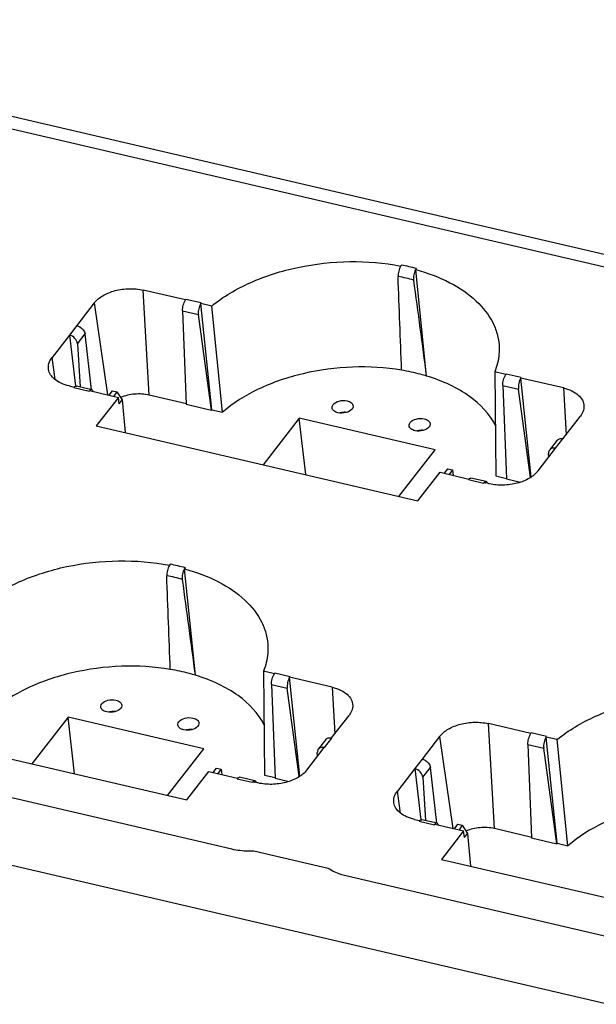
# Model space of a CAD drawing. Header units: inches. Extents: x 0 to 17, y 0 to 11.
# Tile 8 of 10: x 11.9 to 13, y 3.7 to 5.6. Entities that reach past the tile are written whole.
import ezdxf

# ---------------------------------------------------------------- set-up
doc = ezdxf.new("R2010")
doc.units = ezdxf.units.IN
doc.header["$LTSCALE"] = 0.935
doc.header["$MEASUREMENT"] = 0
doc.layers.get('0').update_dxf_attribs({"linetype": 'CONTINUOUS'})

msp = doc.modelspace()

# ---------------------------------------------------------------- linework, layer by layer
at = {"color": 7, "linetype": 'Continuous'}
for p, q in [((15.38516, 4.59), (11.11472, 5.58561)), ((11.08661, 5.56917), (15.35704, 4.57356)), ((12.61479, 5.12802), (12.61332, 5.12612)), ((12.64161, 5.11953), (12.64307, 5.12143)), ((12.66181, 4.92103), (12.64162, 5.11938)), ((12.14455, 4.88549), (12.13328, 5.08141)), ((12.21243, 5.06296), (12.13328, 5.08141)), ((12.04224, 5.05729), (12.00976, 5.01524)), ((12.04224, 5.05729), (12.06708, 4.88599)), ((12.21321, 5.06396), (12.21243, 5.06296)), ((12.24149, 5.05737), (12.21321, 5.06396)), ((12.24071, 5.05636), (12.24149, 5.05737)), ((12.26125, 4.85829), (12.24072, 5.05632)), ((12.26114, 5.0516), (12.24072, 5.05632)), ((12.28151, 4.85356), (12.26114, 5.0516)), ((12.20686, 5.04265), (12.21376, 4.86831)), ((12.20686, 5.04265), (12.23638, 5.03577)), ((12.26056, 4.8574), (12.23638, 5.03577)), ((12.00972, 5.01524), (11.996, 4.99754)), ((11.99608, 4.99752), (11.96359, 4.95547)), ((11.99608, 4.99752), (12.00735, 4.90202)), ((12.01083, 4.98128), (12.02511, 4.99977)), ((12.03715, 4.89551), (12.02511, 4.99977)), ((12.01083, 4.98128), (12.01588, 4.90057)), ((11.96954, 4.91443), (11.96359, 4.95547)), ((12.80916, 4.92381), (12.78873, 4.9286)), ((12.78873, 4.9286), (12.79091, 4.7348)), ((12.80994, 4.92484), (12.80916, 4.92384)), ((12.83822, 4.91825), (12.80994, 4.92484)), ((12.80359, 4.90353), (12.81049, 4.72919)), ((12.80359, 4.90353), (12.83311, 4.89665)), ((12.83744, 4.91724), (12.83822, 4.91825)), ((12.91659, 4.89879), (12.83744, 4.91724)), ((12.85658, 4.73262), (12.83745, 4.9172)), ((11.99526, 4.90274), (12.00512, 4.9004)), ((12.00512, 4.90044), (12.00434, 4.89943)), ((12.00434, 4.89943), (12.03262, 4.89284)), ((12.03746, 4.89554), (12.00888, 4.9022)), ((12.03262, 4.89284), (12.0334, 4.89384)), ((12.0334, 4.89385), (12.08714, 4.88132)), ((12.06999, 4.88532), (12.076, 4.89375)), ((12.076, 4.89375), (12.08457, 4.89175)), ((12.08457, 4.89175), (12.07894, 4.88323)), ((12.08457, 4.89175), (12.09431, 4.87652)), ((12.21399, 4.86931), (12.14455, 4.88549)), ((12.85544, 4.73191), (12.83311, 4.89665)), ((12.91659, 4.89879), (12.92161, 4.81157)), ((12.08714, 4.88132), (12.04608, 4.82817)), ((12.08861, 4.86914), (12.08714, 4.88132)), ((12.08861, 4.86914), (12.09431, 4.87652)), ((12.09431, 4.87652), (12.09968, 4.81568)), ((12.21376, 4.86831), (12.26056, 4.8574)), ((12.26056, 4.8574), (12.26125, 4.85829)), ((12.26125, 4.85829), (12.28151, 4.85356)), ((12.42444, 4.84267), (12.3572, 4.75564)), ((12.43634, 4.73719), (12.42444, 4.84267)), ((12.67735, 4.78371), (12.42444, 4.84267)), ((12.91577, 4.80401), (12.94826, 4.84606)), ((12.04608, 4.82817), (12.64564, 4.68839)), ((12.90475, 4.80117), (12.8908, 4.7831)), ((12.90216, 4.78627), (12.91581, 4.804)), ((12.61012, 4.69667), (12.67735, 4.78371)), ((12.86961, 4.74424), (12.90209, 4.78629)), ((12.88938, 4.76984), (12.88896, 4.77656)), ((12.64564, 4.68839), (12.68669, 4.74154)), ((12.68669, 4.74154), (12.74043, 4.72901)), ((12.69489, 4.73963), (12.70128, 4.74797)), ((12.70128, 4.74797), (12.70986, 4.74597)), ((12.70986, 4.74597), (12.70384, 4.73754)), ((12.70986, 4.74597), (12.71133, 4.73579)), ((12.74043, 4.72901), (12.73965, 4.728)), ((12.73965, 4.728), (12.76793, 4.72141)), ((12.77276, 4.72411), (12.74419, 4.73077)), ((12.76793, 4.72141), (12.76871, 4.72242)), ((12.77403, 4.72346), (12.77296, 4.72405)), ((12.79091, 4.7348), (12.81072, 4.73018)), ((12.81049, 4.72919), (12.83663, 4.7231)), ((12.18374, 4.57001), (12.18226, 4.56811)), ((12.21056, 4.56152), (12.21202, 4.56342)), ((12.23076, 4.36302), (12.21057, 4.56137)), ((10.23895, 4.39351), (14.50938, 3.3979)), ((12.37811, 4.3658), (12.35768, 4.37059)), ((12.35768, 4.37059), (12.35985, 4.17679)), ((12.37889, 4.36683), (12.37811, 4.36583)), ((12.40717, 4.36024), (12.37889, 4.36683)), ((12.40639, 4.35923), (12.40717, 4.36024)), ((12.48554, 4.34078), (12.40639, 4.35923)), ((12.42553, 4.17461), (12.40639, 4.35919)), ((12.37254, 4.34552), (12.37944, 4.17118)), ((12.37254, 4.34552), (12.40205, 4.33864)), ((12.42439, 4.1739), (12.40205, 4.33864)), ((12.48554, 4.34078), (12.49056, 4.25356)), ((11.99339, 4.28466), (11.92615, 4.19763)), ((12.00529, 4.17918), (11.99339, 4.28466)), ((12.2463, 4.2257), (11.99339, 4.28466)), ((12.48472, 4.246), (12.51721, 4.28805)), ((11.61503, 4.27016), (12.21459, 4.13038)), ((12.78818, 4.07693), (12.7769, 4.27285)), ((12.85606, 4.25439), (12.7769, 4.27285)), ((12.4737, 4.24316), (12.45975, 4.22509)), ((12.47111, 4.22826), (12.48476, 4.24599)), ((12.68587, 4.24872), (12.65339, 4.20667)), ((12.68587, 4.24872), (12.71071, 4.07743)), ((12.85684, 4.2554), (12.85606, 4.2544)), ((12.88512, 4.24881), (12.85684, 4.2554)), ((12.88434, 4.2478), (12.88512, 4.24881)), ((12.90487, 4.04973), (12.88434, 4.24776)), ((12.90477, 4.24304), (12.88434, 4.24776)), ((12.92514, 4.045), (12.90477, 4.24304)), ((12.29879, 4.03848), (11.43622, 4.23958)), ((12.17907, 4.13866), (12.2463, 4.2257)), ((12.43856, 4.18623), (12.47104, 4.22828)), ((12.85049, 4.23409), (12.85739, 4.05975)), ((12.85049, 4.23409), (12.88, 4.22721)), ((12.90419, 4.04884), (12.88, 4.22721)), ((12.45833, 4.21183), (12.45791, 4.21855)), ((12.65335, 4.20668), (12.63963, 4.18898)), ((12.26384, 4.18162), (12.27023, 4.18996)), ((12.27023, 4.18996), (12.2788, 4.18796)), ((12.2788, 4.18796), (12.27279, 4.17953)), ((12.2788, 4.18796), (12.28028, 4.17778)), ((12.6397, 4.18896), (12.60722, 4.14691)), ((12.6397, 4.18896), (12.65097, 4.09346)), ((12.65446, 4.17272), (12.66874, 4.19121)), ((12.68077, 4.08695), (12.66874, 4.19121)), ((12.21459, 4.13038), (12.25564, 4.18353)), ((12.25564, 4.18353), (12.30938, 4.171)), ((12.30938, 4.171), (12.3086, 4.16999)), ((12.3086, 4.16999), (12.33688, 4.1634)), ((12.34171, 4.1661), (12.31314, 4.17276)), ((12.35985, 4.17679), (12.37967, 4.17217)), ((12.37944, 4.17118), (12.40558, 4.16509)), ((12.65446, 4.17272), (12.6595, 4.09201)), ((12.33688, 4.1634), (12.33766, 4.16441)), ((12.34298, 4.16545), (12.34191, 4.16604)), ((12.61317, 4.10587), (12.60722, 4.14691)), ((12.63888, 4.09418), (12.64875, 4.09184)), ((12.64875, 4.09188), (12.64797, 4.09087)), ((12.64797, 4.09087), (12.67625, 4.08428)), ((12.68108, 4.08698), (12.65251, 4.09364)), ((12.67625, 4.08428), (12.67703, 4.08528)), ((12.67703, 4.08528), (12.73076, 4.07276)), ((12.71362, 4.07675), (12.71963, 4.08519)), ((12.71963, 4.08519), (12.7282, 4.08319)), ((12.7282, 4.08319), (12.72257, 4.07467)), ((12.7282, 4.08319), (12.73794, 4.06796)), ((12.85762, 4.06074), (12.78818, 4.07693)), ((12.73076, 4.07276), (12.68971, 4.01961)), ((12.73224, 4.06058), (12.73076, 4.07276)), ((12.73224, 4.06058), (12.73794, 4.06796)), ((12.73794, 4.06796), (12.7433, 4.00712)), ((12.85739, 4.05975), (12.90419, 4.04884)), ((12.90419, 4.04884), (12.90487, 4.04973)), ((12.90487, 4.04973), (12.92514, 4.045)), ((12.47813, 4.00289), (12.3397, 4.03517)), ((12.68971, 4.01961), (13.28927, 3.87983)), ((13.37347, 3.78793), (12.5109, 3.98903))]:
    msp.add_line(p, q, dxfattribs=at)
for centre, radius, start, end in [((12.53903, 4.73912), 0.39621, 74.77613, 78.97639), ((12.53503, 4.72424), 0.38941, 76.88632, 79.1369), ((12.53975, 4.74447), 0.36865, 74.55328, 76.88761), ((12.50864, 4.82201), 0.03139, 99.15371, 106.3614), ((12.6523, 4.78851), 0.03139, 99.15371, 106.3614), ((12.92822, 5.40796), 0.70389, 256.90252, 257.19203), ((12.28959, 2.59399), 2.18164, 77.08589, 77.22018), ((12.77216, 4.72147), 0.0027, 72.84601, 77.21025), ((12.65756, 4.20087), 0.53316, 76.88076, 77.03598), ((12.10798, 4.18111), 0.39621, 74.77613, 78.97639), ((12.10398, 4.16623), 0.38941, 76.88632, 79.1369), ((12.1087, 4.18646), 0.36865, 74.55328, 76.88761), ((12.07759, 4.264), 0.03139, 99.15371, 106.3614), ((12.22125, 4.2305), 0.03139, 99.15371, 106.3614), ((12.49717, 4.84995), 0.70389, 256.90252, 257.19203), ((11.85854, 2.03598), 2.18164, 77.08589, 77.22018), ((12.34111, 4.16346), 0.0027, 72.84601, 77.21025), ((12.22651, 3.64286), 0.53316, 76.88076, 77.03598)]:
    msp.add_arc(centre, radius, start, end, dxfattribs=at)
for centre, major_axis, ratio, start_param, end_param in [((12.47155, 5.24242), (-0.20283, 5.22531), 0.0251557, -1.6312271, -1.5977538), ((12.47155, 5.24242), (-0.72096, 5.34595), 0.0270457, -1.634599, -1.6011257), ((12.0405, 4.68441), (-0.20283, 5.22531), 0.0251557, -1.6312271, -1.5977538), ((12.0405, 4.68441), (-0.72096, 5.34595), 0.0270457, -1.634599, -1.6011257)]:
    msp.add_ellipse(centre, major_axis=major_axis, ratio=ratio, start_param=start_param, end_param=end_param, dxfattribs=at)
for points, knots in [([(12.26114, 5.0516), (12.28277, 5.0693), (12.33456, 5.09943), (12.42253, 5.1269), (12.5178, 5.13742), (12.58225, 5.13219), (12.61332, 5.12612)], [0, 0, 0, 0, 0.2267777, 0.4795568, 0.7431929, 1, 1, 1, 1]), ([(12.61333, 5.12598), (12.6125, 5.12456), (12.61116, 5.12142), (12.60906, 5.11507), (12.60829, 5.10997), (12.60842, 5.10668)], [0, 0, 0, 0, 0.2445212, 0.5078099, 1, 1, 1, 1]), ([(12.63793, 5.0998), (12.63749, 5.1031), (12.63785, 5.10831), (12.63962, 5.11477), (12.64083, 5.11796), (12.64162, 5.11938)], [0, 0, 0, 0, 0.4962723, 0.7578744, 1, 1, 1, 1]), ([(12.64161, 5.11953), (12.66348, 5.11356), (12.70376, 5.09861), (12.75421, 5.06502), (12.78302, 5.02857), (12.79463, 4.99714), (12.79677, 4.98122), (12.79695, 4.97335)], [0, 0, 0, 0, 0.2987773, 0.561569, 0.7902245, 0.8962409, 1, 1, 1, 1]), ([(12.04224, 5.05729), (12.04653, 5.06283), (12.05885, 5.07257), (12.08154, 5.0814), (12.10726, 5.08495), (12.12488, 5.08337), (12.13328, 5.08141)], [0, 0, 0, 0, 0.2140532, 0.4661267, 0.7367904, 1, 1, 1, 1]), ([(12.20686, 5.04265), (12.20672, 5.0462), (12.20793, 5.05327), (12.21049, 5.05999), (12.21243, 5.06293)], [0, 0, 0, 0, 0.501143, 1, 1, 1, 1]), ([(12.24072, 5.05632), (12.23882, 5.05337), (12.23654, 5.0465), (12.23589, 5.03932), (12.23638, 5.03577)], [0, 0, 0, 0, 0.4944006, 1, 1, 1, 1]), ([(12.00976, 5.01523), (12.01167, 5.01477), (12.01855, 5.01193), (12.02448, 5.00524), (12.02511, 4.99977)], [0, 0, 0, 0, 0.2631839, 1, 1, 1, 1]), ([(12.01083, 4.98128), (12.0106, 4.98497), (12.00677, 4.99231), (11.99992, 4.99659), (11.99608, 4.99752)], [0, 0, 0, 0, 0.4832798, 1, 1, 1, 1]), ([(12.79695, 4.97335), (12.79704, 4.96962), (12.7966, 4.95438), (12.79292, 4.9393), (12.78873, 4.9286)], [0, 0, 0, 0, 0.2449653, 1, 1, 1, 1]), ([(11.95707, 4.9336), (11.95651, 4.93725), (11.95718, 4.9453), (11.9611, 4.95224), (11.96359, 4.95547)], [0, 0, 0, 0, 0.4757787, 1, 1, 1, 1]), ([(11.99526, 4.90274), (11.99025, 4.90391), (11.98094, 4.90692), (11.96901, 4.9139), (11.96051, 4.92282), (11.95762, 4.93007), (11.95707, 4.9336)], [0, 0, 0, 0, 0.2979677, 0.5625775, 0.7932741, 1, 1, 1, 1]), ([(12.61501, 4.93194), (12.58497, 4.93701), (12.5231, 4.94062), (12.43234, 4.92865), (12.34951, 4.90071), (12.30132, 4.87089), (12.28151, 4.85356)], [0, 0, 0, 0, 0.2596072, 0.524031, 0.7756895, 1, 1, 1, 1]), ([(12.66181, 4.92103), (12.65806, 4.92216), (12.64265, 4.92656), (12.62694, 4.92992), (12.61501, 4.93194)], [0, 0, 0, 0, 0.2444883, 1, 1, 1, 1]), ([(12.80359, 4.90353), (12.80345, 4.90708), (12.80466, 4.91415), (12.80722, 4.92087), (12.80916, 4.92381)], [0, 0, 0, 0, 0.501143, 1, 1, 1, 1]), ([(12.7899, 4.82862), (12.77909, 4.85032), (12.75106, 4.87928), (12.70439, 4.90602), (12.67658, 4.91655), (12.66181, 4.92103)], [0, 0, 0, 0, 0.4505447, 0.713167, 1, 1, 1, 1]), ([(12.83745, 4.9172), (12.83555, 4.91425), (12.83327, 4.90738), (12.83262, 4.9002), (12.83311, 4.89665)], [0, 0, 0, 0, 0.4944006, 1, 1, 1, 1]), ([(12.00512, 4.9004), (12.00544, 4.90073), (12.00643, 4.9017), (12.00794, 4.90241), (12.00888, 4.9022)], [0, 0, 0, 0, 0.3214687, 1, 1, 1, 1]), ([(12.03745, 4.89553), (12.03714, 4.89561), (12.0356, 4.89566), (12.03422, 4.89468), (12.03341, 4.89382)], [0, 0, 0, 0, 0.2141363, 1, 1, 1, 1]), ([(12.04042, 4.89221), (12.04026, 4.89265), (12.03966, 4.89401), (12.03848, 4.89531), (12.03745, 4.89553)], [0, 0, 0, 0, 0.3077295, 1, 1, 1, 1]), ([(12.14455, 4.88549), (12.13581, 4.88753), (12.11756, 4.88854), (12.09973, 4.8845), (12.09143, 4.88103)], [0, 0, 0, 0, 0.4994426, 1, 1, 1, 1]), ([(12.91659, 4.89879), (12.92196, 4.89754), (12.93186, 4.89427), (12.94435, 4.88654), (12.9528, 4.87655), (12.95497, 4.86855), (12.95506, 4.86478)], [0, 0, 0, 0, 0.3010309, 0.5653627, 0.7936091, 1, 1, 1, 1]), ([(12.48549, 4.86192), (12.48545, 4.86241), (12.48549, 4.86451), (12.48645, 4.86651), (12.48742, 4.86777)], [0, 0, 0, 0, 0.2369328, 1, 1, 1, 1]), ([(12.48742, 4.86777), (12.49008, 4.87121), (12.49918, 4.87559), (12.50878, 4.87586), (12.51365, 4.87472)], [0, 0, 0, 0, 0.464787, 1, 1, 1, 1]), ([(12.51365, 4.87472), (12.51645, 4.87407), (12.52136, 4.87226), (12.52453, 4.86756), (12.52471, 4.86538)], [0, 0, 0, 0, 0.5673179, 1, 1, 1, 1]), ([(12.49655, 4.85258), (12.49375, 4.85323), (12.48884, 4.85504), (12.48567, 4.85974), (12.48549, 4.86192)], [0, 0, 0, 0, 0.5673179, 1, 1, 1, 1]), ([(12.52278, 4.85953), (12.52012, 4.85609), (12.51102, 4.85171), (12.50142, 4.85144), (12.49655, 4.85258)], [0, 0, 0, 0, 0.464787, 1, 1, 1, 1]), ([(12.52471, 4.86538), (12.52475, 4.86489), (12.52472, 4.86279), (12.52375, 4.86079), (12.52278, 4.85953)], [0, 0, 0, 0, 0.2369328, 1, 1, 1, 1]), ([(12.95506, 4.86478), (12.95513, 4.86157), (12.95389, 4.85476), (12.95041, 4.84885), (12.94826, 4.84606)], [0, 0, 0, 0, 0.4765422, 1, 1, 1, 1]), ([(12.62916, 4.82843), (12.62911, 4.82892), (12.62915, 4.83101), (12.63012, 4.83302), (12.63109, 4.83428)], [0, 0, 0, 0, 0.2369328, 1, 1, 1, 1]), ([(12.63109, 4.83428), (12.63375, 4.83771), (12.64285, 4.84209), (12.65245, 4.84236), (12.65732, 4.84123)], [0, 0, 0, 0, 0.464787, 1, 1, 1, 1]), ([(12.65732, 4.84123), (12.66012, 4.84057), (12.66503, 4.83876), (12.66819, 4.83406), (12.66838, 4.83188)], [0, 0, 0, 0, 0.5673179, 1, 1, 1, 1]), ([(12.66838, 4.83188), (12.66842, 4.83139), (12.66838, 4.82929), (12.66741, 4.82729), (12.66644, 4.82603)], [0, 0, 0, 0, 0.2369328, 1, 1, 1, 1]), ([(12.64022, 4.81908), (12.63742, 4.81973), (12.63251, 4.82155), (12.62934, 4.82624), (12.62916, 4.82843)], [0, 0, 0, 0, 0.5673179, 1, 1, 1, 1]), ([(12.66644, 4.82603), (12.66379, 4.8226), (12.65468, 4.81821), (12.64509, 4.81795), (12.64022, 4.81908)], [0, 0, 0, 0, 0.464787, 1, 1, 1, 1]), ([(12.90476, 4.80117), (12.90585, 4.80259), (12.90958, 4.80471), (12.91367, 4.80448), (12.91577, 4.80401)], [0, 0, 0, 0, 0.454652, 1, 1, 1, 1]), ([(12.8908, 4.7831), (12.89046, 4.78266), (12.88924, 4.78071), (12.88885, 4.7783), (12.88896, 4.77656)], [0, 0, 0, 0, 0.2412395, 1, 1, 1, 1]), ([(12.90209, 4.78629), (12.89997, 4.78677), (12.8957, 4.78691), (12.89196, 4.7846), (12.8908, 4.7831)], [0, 0, 0, 0, 0.534534, 1, 1, 1, 1]), ([(12.86961, 4.74424), (12.86532, 4.73869), (12.853, 4.72895), (12.83031, 4.72013), (12.8046, 4.71657), (12.78697, 4.71816), (12.77857, 4.72012)], [0, 0, 0, 0, 0.2140532, 0.4661267, 0.7367904, 1, 1, 1, 1]), ([(12.74043, 4.72899), (12.74074, 4.72932), (12.74174, 4.73029), (12.74325, 4.73098), (12.74419, 4.73077)], [0, 0, 0, 0, 0.3213849, 1, 1, 1, 1]), ([(12.77276, 4.72411), (12.77245, 4.72418), (12.77091, 4.72424), (12.76953, 4.72323), (12.76872, 4.72238)], [0, 0, 0, 0, 0.2134933, 1, 1, 1, 1]), ([(12.77573, 4.72077), (12.77563, 4.72105), (12.77521, 4.72203), (12.77461, 4.72297), (12.77403, 4.72346)], [0, 0, 0, 0, 0.2853586, 1, 1, 1, 1]), ([(11.83009, 4.49359), (11.85172, 4.51129), (11.90351, 4.54142), (11.99148, 4.56889), (12.08675, 4.57941), (12.1512, 4.57418), (12.18226, 4.56811)], [0, 0, 0, 0, 0.2267777, 0.4795568, 0.7431929, 1, 1, 1, 1]), ([(12.18228, 4.56797), (12.18145, 4.56655), (12.18011, 4.56341), (12.17801, 4.55706), (12.17724, 4.55196), (12.17737, 4.54867)], [0, 0, 0, 0, 0.2445212, 0.5078099, 1, 1, 1, 1]), ([(12.20688, 4.54179), (12.20644, 4.54509), (12.2068, 4.55029), (12.20857, 4.55676), (12.20978, 4.55995), (12.21057, 4.56137)], [0, 0, 0, 0, 0.4962723, 0.7578744, 1, 1, 1, 1]), ([(12.21056, 4.56152), (12.23243, 4.55555), (12.27271, 4.5406), (12.32316, 4.50701), (12.35197, 4.47056), (12.36358, 4.43913), (12.36572, 4.42321), (12.3659, 4.41534)], [0, 0, 0, 0, 0.2987773, 0.561569, 0.7902245, 0.8962409, 1, 1, 1, 1]), ([(12.3659, 4.41534), (12.36599, 4.41161), (12.36554, 4.39637), (12.36187, 4.38129), (12.35768, 4.37059)], [0, 0, 0, 0, 0.2449653, 1, 1, 1, 1]), ([(12.18396, 4.37393), (12.15392, 4.379), (12.09205, 4.38261), (12.00129, 4.37064), (11.91846, 4.3427), (11.87027, 4.31288), (11.85046, 4.29555)], [0, 0, 0, 0, 0.2596072, 0.524031, 0.7756895, 1, 1, 1, 1]), ([(12.23076, 4.36302), (12.22701, 4.36415), (12.2116, 4.36854), (12.19589, 4.37191), (12.18396, 4.37393)], [0, 0, 0, 0, 0.2444883, 1, 1, 1, 1]), ([(12.35884, 4.27061), (12.34804, 4.2923), (12.32001, 4.32127), (12.27334, 4.34801), (12.24553, 4.35854), (12.23076, 4.36302)], [0, 0, 0, 0, 0.4505447, 0.713167, 1, 1, 1, 1]), ([(12.37254, 4.34552), (12.3724, 4.34907), (12.37361, 4.35614), (12.37616, 4.36286), (12.37811, 4.3658)], [0, 0, 0, 0, 0.501143, 1, 1, 1, 1]), ([(12.40639, 4.35919), (12.4045, 4.35624), (12.40221, 4.34937), (12.40157, 4.34219), (12.40205, 4.33864)], [0, 0, 0, 0, 0.4944006, 1, 1, 1, 1]), ([(12.48554, 4.34078), (12.49091, 4.33953), (12.50081, 4.33626), (12.5133, 4.32853), (12.52175, 4.31854), (12.52392, 4.31054), (12.52401, 4.30677)], [0, 0, 0, 0, 0.3010309, 0.5653627, 0.7936091, 1, 1, 1, 1]), ([(12.05637, 4.30976), (12.05903, 4.3132), (12.06813, 4.31758), (12.07773, 4.31785), (12.0826, 4.31671)], [0, 0, 0, 0, 0.464787, 1, 1, 1, 1]), ([(12.0826, 4.31671), (12.0854, 4.31606), (12.09031, 4.31425), (12.09347, 4.30955), (12.09366, 4.30737)], [0, 0, 0, 0, 0.5673179, 1, 1, 1, 1]), ([(12.90477, 4.24304), (12.92639, 4.26074), (12.97819, 4.29087), (13.06616, 4.31834), (13.16142, 4.32886), (13.22588, 4.32363), (13.25694, 4.31756)], [0, 0, 0, 0, 0.2267777, 0.4795568, 0.7431929, 1, 1, 1, 1]), ([(12.05444, 4.30391), (12.0544, 4.3044), (12.05443, 4.3065), (12.0554, 4.3085), (12.05637, 4.30976)], [0, 0, 0, 0, 0.2369328, 1, 1, 1, 1]), ([(12.0655, 4.29457), (12.0627, 4.29522), (12.05779, 4.29703), (12.05462, 4.30173), (12.05444, 4.30391)], [0, 0, 0, 0, 0.5673179, 1, 1, 1, 1]), ([(12.09173, 4.30152), (12.08907, 4.29808), (12.07997, 4.2937), (12.07037, 4.29343), (12.0655, 4.29457)], [0, 0, 0, 0, 0.464787, 1, 1, 1, 1]), ([(12.09366, 4.30737), (12.0937, 4.30688), (12.09366, 4.30478), (12.0927, 4.30278), (12.09173, 4.30152)], [0, 0, 0, 0, 0.2369328, 1, 1, 1, 1]), ([(12.52401, 4.30677), (12.52408, 4.30356), (12.52284, 4.29675), (12.51936, 4.29084), (12.51721, 4.28805)], [0, 0, 0, 0, 0.4765422, 1, 1, 1, 1]), ([(12.20004, 4.27626), (12.2027, 4.2797), (12.2118, 4.28408), (12.2214, 4.28435), (12.22627, 4.28322)], [0, 0, 0, 0, 0.464787, 1, 1, 1, 1]), ([(12.22627, 4.28322), (12.22907, 4.28256), (12.23398, 4.28075), (12.23714, 4.27605), (12.23733, 4.27387)], [0, 0, 0, 0, 0.5673179, 1, 1, 1, 1]), ([(12.19811, 4.27042), (12.19806, 4.27091), (12.1981, 4.273), (12.19907, 4.27501), (12.20004, 4.27626)], [0, 0, 0, 0, 0.2369328, 1, 1, 1, 1]), ([(12.20916, 4.26107), (12.20637, 4.26172), (12.20146, 4.26353), (12.19829, 4.26823), (12.19811, 4.27042)], [0, 0, 0, 0, 0.5673179, 1, 1, 1, 1]), ([(12.23539, 4.26802), (12.23274, 4.26458), (12.22363, 4.2602), (12.21404, 4.25994), (12.20916, 4.26107)], [0, 0, 0, 0, 0.464787, 1, 1, 1, 1]), ([(12.23733, 4.27387), (12.23737, 4.27338), (12.23733, 4.27128), (12.23636, 4.26928), (12.23539, 4.26802)], [0, 0, 0, 0, 0.2369328, 1, 1, 1, 1]), ([(12.68587, 4.24872), (12.69016, 4.25427), (12.70248, 4.26401), (12.72517, 4.27284), (12.75088, 4.27639), (12.76851, 4.27481), (12.7769, 4.27285)], [0, 0, 0, 0, 0.2140532, 0.4661267, 0.7367904, 1, 1, 1, 1]), ([(12.4737, 4.24316), (12.4748, 4.24458), (12.47853, 4.2467), (12.48262, 4.24646), (12.48472, 4.24599)], [0, 0, 0, 0, 0.454652, 1, 1, 1, 1]), ([(12.85049, 4.23409), (12.85035, 4.23764), (12.85156, 4.24471), (12.85411, 4.25143), (12.85606, 4.25437)], [0, 0, 0, 0, 0.501143, 1, 1, 1, 1]), ([(12.88434, 4.24776), (12.88245, 4.24481), (12.88016, 4.23794), (12.87952, 4.23076), (12.88, 4.22721)], [0, 0, 0, 0, 0.4944006, 1, 1, 1, 1]), ([(12.45975, 4.22509), (12.45941, 4.22465), (12.45819, 4.2227), (12.4578, 4.22029), (12.45791, 4.21855)], [0, 0, 0, 0, 0.2412395, 1, 1, 1, 1]), ([(12.47104, 4.22828), (12.46892, 4.22876), (12.46465, 4.2289), (12.46091, 4.22659), (12.45975, 4.22509)], [0, 0, 0, 0, 0.534534, 1, 1, 1, 1]), ([(12.65339, 4.20667), (12.6553, 4.20621), (12.66217, 4.20337), (12.66811, 4.19668), (12.66874, 4.19121)], [0, 0, 0, 0, 0.2631839, 1, 1, 1, 1]), ([(12.65446, 4.17272), (12.65423, 4.17641), (12.6504, 4.18374), (12.64354, 4.18803), (12.6397, 4.18896)], [0, 0, 0, 0, 0.4832798, 1, 1, 1, 1]), ([(12.30938, 4.17098), (12.30969, 4.17131), (12.31069, 4.17228), (12.3122, 4.17297), (12.31314, 4.17276)], [0, 0, 0, 0, 0.3213849, 1, 1, 1, 1]), ([(12.43856, 4.18623), (12.43427, 4.18068), (12.42195, 4.17094), (12.39926, 4.16212), (12.37355, 4.15856), (12.35592, 4.16015), (12.34752, 4.1621)], [0, 0, 0, 0, 0.2140532, 0.4661267, 0.7367904, 1, 1, 1, 1]), ([(12.34171, 4.1661), (12.3414, 4.16617), (12.33985, 4.16623), (12.33848, 4.16522), (12.33767, 4.16436)], [0, 0, 0, 0, 0.2134933, 1, 1, 1, 1]), ([(12.34468, 4.16276), (12.34458, 4.16304), (12.34416, 4.16402), (12.34356, 4.16496), (12.34298, 4.16545)], [0, 0, 0, 0, 0.2853586, 1, 1, 1, 1]), ([(12.6007, 4.12503), (12.60014, 4.12869), (12.60081, 4.13674), (12.60473, 4.14368), (12.60722, 4.14691)], [0, 0, 0, 0, 0.4757787, 1, 1, 1, 1]), ([(12.63888, 4.09418), (12.63388, 4.09534), (12.62457, 4.09836), (12.61264, 4.10534), (12.60414, 4.11426), (12.60124, 4.12151), (12.6007, 4.12503)], [0, 0, 0, 0, 0.2979677, 0.5625775, 0.7932741, 1, 1, 1, 1]), ([(13.25863, 4.12338), (13.2286, 4.12845), (13.16673, 4.13206), (13.07597, 4.12009), (12.99313, 4.09215), (12.94495, 4.06233), (12.92514, 4.045)], [0, 0, 0, 0, 0.2596072, 0.524031, 0.7756895, 1, 1, 1, 1]), ([(12.64875, 4.09184), (12.64906, 4.09217), (12.65006, 4.09314), (12.65157, 4.09385), (12.65251, 4.09364)], [0, 0, 0, 0, 0.3214687, 1, 1, 1, 1]), ([(12.68108, 4.08697), (12.68077, 4.08704), (12.67923, 4.0871), (12.67785, 4.08612), (12.67703, 4.08526)], [0, 0, 0, 0, 0.2141363, 1, 1, 1, 1]), ([(12.68405, 4.08365), (12.68389, 4.08408), (12.68329, 4.08545), (12.68211, 4.08674), (12.68108, 4.08697)], [0, 0, 0, 0, 0.3077295, 1, 1, 1, 1]), ([(12.78818, 4.07693), (12.77944, 4.07897), (12.76118, 4.07998), (12.74336, 4.07594), (12.73506, 4.07247)], [0, 0, 0, 0, 0.4994426, 1, 1, 1, 1]), ([(12.3397, 4.03517), (12.33619, 4.03497), (12.32248, 4.03466), (12.30871, 4.03618), (12.29879, 4.03848)], [0, 0, 0, 0, 0.2568768, 1, 1, 1, 1]), ([(12.5109, 3.98903), (12.50779, 3.98976), (12.49632, 3.9929), (12.48527, 3.99792), (12.47813, 4.00289)], [0, 0, 0, 0, 0.2688007, 1, 1, 1, 1])]:
    msp.add_open_spline(points, degree=3, knots=knots, dxfattribs=at)
for points in [[(12.5123, 4.85323), (12.50943, 4.85355), (12.50649, 4.85346), (12.50364, 4.853)], [(12.65597, 4.81974), (12.6531, 4.82005), (12.65016, 4.81996), (12.64731, 4.8195)], [(12.08125, 4.29522), (12.07838, 4.29554), (12.07544, 4.29545), (12.07259, 4.29499)], [(12.22492, 4.26173), (12.22205, 4.26204), (12.21911, 4.26195), (12.21626, 4.26149)]]:
    msp.add_open_spline(points, degree=3, dxfattribs=at)

doc.saveas('drawing.dxf')
